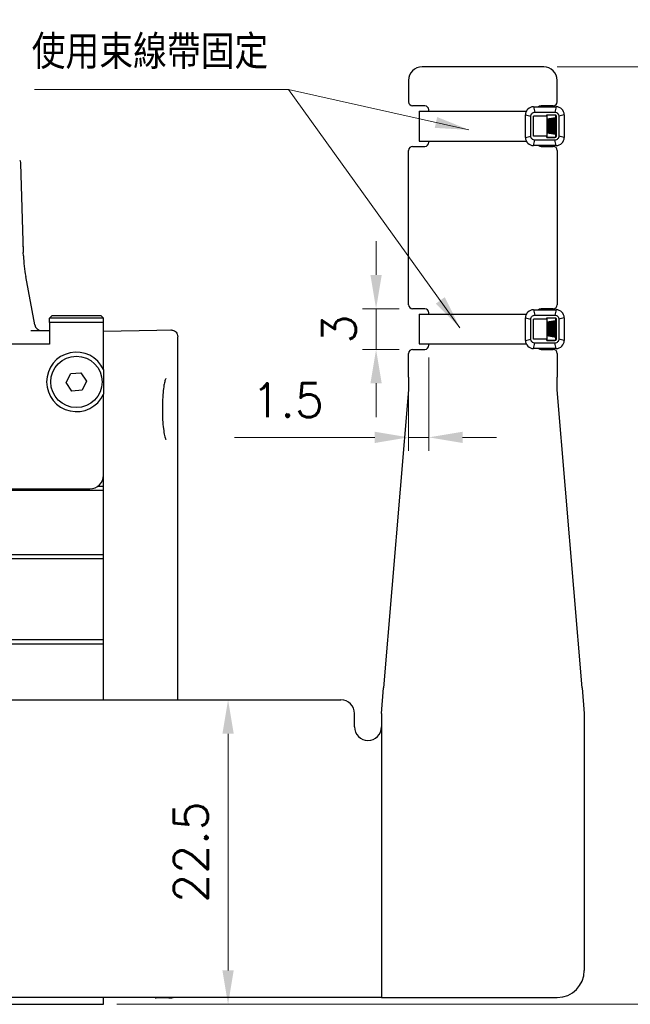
# Model space of a CAD drawing. Header units: millimetres. Extents: x 399 to 6076, y -1991 to 1602.
# Tile 106 of 256: x 5295 to 5340, y -820 to -747. Entities that reach past the tile are written whole.
import ezdxf

# ---------------------------------------------------------------- set-up
doc = ezdxf.new("R2010")
doc.units = ezdxf.units.MM
for name, color, linetype, lineweight in [('AM_0', 7, 'Continuous', 50), ('AM_5', 3, 'Continuous', 25), ('可見 (ISO)', 7, 'Continuous', 25)]:
    doc.layers.add(name, color=color, linetype=linetype, lineweight=lineweight)
doc.styles.add('尺寸標註', font='romans.shx', dxfattribs={"bigfont": 'CHINESET.SHX'})
doc.dimstyles.new('CNS1', dxfattribs={"dimtxt": 2.5, "dimasz": 2.5, "dimexe": 1, "dimexo": 1, "dimgap": 1.5, "dimtad": 1, "dimtoh": 1, "dimdec": 1, "dimdsep": 46, "dimtxsty": '尺寸標註', "dimcen": 0, "dimclrd": 2, "dimclre": 2, "dimclrt": 1, "dimadec": 0, "dimazin": 2, "dimtp": 0.1, "dimtm": 0.1, "dimtfac": 0.71, "dimtdec": 1, "dimtmove": 0, "dimatfit": 0, "dimfxl": 0, "dimlwd": 13, "dimlwe": 13, "dimarcsym": 0})
doc.dimstyles.new('CNS1$0', dxfattribs={"dimtxt": 2.5, "dimasz": 2.5, "dimexe": 1, "dimexo": 1, "dimgap": 1.5, "dimtad": 1, "dimtoh": 1, "dimdec": 1, "dimdsep": 46, "dimtxsty": '尺寸標註', "dimcen": 0, "dimclrd": 2, "dimclre": 2, "dimclrt": 1, "dimadec": 0, "dimazin": 2, "dimtp": 0.1, "dimtm": 0.1, "dimtfac": 0.71, "dimtdec": 1, "dimtmove": 0, "dimatfit": 0, "dimfxl": 0, "dimlwd": 13, "dimlwe": 13, "dimarcsym": 0})

# ---------------------------------------------------------------- blocks, each defined once
blk = doc.blocks.new('*D454')
at = {"layer": 'AM_5', "color": 2, "lineweight": 13}
for p, q in [((5334.71, -750.958), (5346.71, -750.958)), ((5345.71, -753.458), (5345.71, -817.742)), ((5302.14, -820.242), (5346.71, -820.242))]:
    blk.add_line(p, q, dxfattribs=at)
at = {"layer": 'AM_5', "color": 2}
for points in [[(5345.293, -753.458), (5346.127, -753.458), (5345.71, -750.958)], [(5345.293, -817.742), (5346.127, -817.742), (5345.71, -820.242)]]:
    blk.add_solid(points, dxfattribs=at)
at = {"layer": 'Defpoints', "color": 0}
for p in [(5333.71, -750.958), (5301.14, -820.242), (5345.71, -820.242)]:
    blk.add_point(p, dxfattribs=at)
at = {"layer": 'AM_5', "color": 1, "insert": (5342.96, -785.6), "char_height": 2.5, "attachment_point": 5, "rotation": 90, "style": '尺寸標註'}
blk.add_mtext('69.3', dxfattribs=at)
blk = doc.blocks.new('*D455')
at = {"layer": 'AM_5', "color": 2, "lineweight": 13}
for p, q in [((5307.64, -797.742), (5311.359, -797.742)), ((5310.359, -817.742), (5310.359, -800.242)), ((5302.14, -820.242), (5311.359, -820.242))]:
    blk.add_line(p, q, dxfattribs=at)
at = {"layer": 'AM_5', "color": 2}
for points in [[(5309.943, -800.242), (5310.776, -800.242), (5310.359, -797.742)], [(5309.943, -817.742), (5310.776, -817.742), (5310.359, -820.242)]]:
    blk.add_solid(points, dxfattribs=at)
at = {"layer": 'Defpoints', "color": 0}
for p in [(5306.64, -797.742), (5310.359, -797.742), (5301.14, -820.242)]:
    blk.add_point(p, dxfattribs=at)
at = {"layer": 'AM_5', "color": 1, "insert": (5307.609, -808.992), "char_height": 2.5, "attachment_point": 5, "rotation": 90, "style": '尺寸標註'}
blk.add_mtext('22.5', dxfattribs=at)
blk = doc.blocks.new('*D465')
at = {"layer": 'AM_5', "color": 2, "lineweight": 13}
for p, q in [((5321.309, -766.339), (5321.309, -763.839)), ((5323.01, -768.839), (5320.309, -768.839)), ((5321.309, -768.839), (5321.309, -771.839)), ((5323.01, -771.839), (5320.309, -771.839)), ((5321.309, -774.339), (5321.309, -776.839))]:
    blk.add_line(p, q, dxfattribs=at)
at = {"layer": 'AM_5', "color": 2}
for points in [[(5320.892, -766.339), (5321.725, -766.339), (5321.309, -768.839)], [(5320.892, -774.339), (5321.725, -774.339), (5321.309, -771.839)]]:
    blk.add_solid(points, dxfattribs=at)
at = {"layer": 'Defpoints', "color": 0}
for p in [(5324.01, -768.839), (5321.309, -771.839), (5324.01, -771.839)]:
    blk.add_point(p, dxfattribs=at)
at = {"layer": 'AM_5', "color": 1, "insert": (5318.559, -770.339), "char_height": 2.5, "attachment_point": 5, "rotation": 90, "style": '尺寸標註'}
blk.add_mtext('3', dxfattribs=at)
blk = doc.blocks.new('*D466')
at = {"layer": 'AM_5', "color": 2, "lineweight": 13}
for p, q in [((5325.21, -772.441), (5325.21, -779.342)), ((5323.71, -773.55), (5323.71, -779.342)), ((5321.21, -778.342), (5310.829, -778.342)), ((5325.21, -778.342), (5323.71, -778.342)), ((5327.71, -778.342), (5330.21, -778.342))]:
    blk.add_line(p, q, dxfattribs=at)
at = {"layer": 'AM_5', "color": 2}
for points in [[(5321.21, -777.925), (5321.21, -778.759), (5323.71, -778.342)], [(5327.71, -777.925), (5327.71, -778.759), (5325.21, -778.342)]]:
    blk.add_solid(points, dxfattribs=at)
at = {"layer": 'Defpoints', "color": 0}
for p in [(5325.21, -771.441), (5323.71, -772.55), (5325.21, -778.342)]:
    blk.add_point(p, dxfattribs=at)
at = {"layer": 'AM_5', "color": 1, "insert": (5314.769, -775.592), "char_height": 2.5, "attachment_point": 5, "style": '尺寸標註'}
blk.add_mtext('1.5', dxfattribs=at)

msp = doc.modelspace()

# ---------------------------------------------------------------- hatches: boundary and pattern name
h = msp.add_hatch()
h.set_pattern_fill('ANSI34', color=256, scale=0.01, angle=45)
h.set_pattern_definition([(90, (3699.02408, 157.96775), (-0.1905, 5e-17), []), (90, (3699.05583, 157.9995), (-0.1905, 5e-17), []), (90, (3699.08758, 158.03125), (-0.1905, 5e-17), []), (90, (3699.11933, 158.063), (-0.1905, 5e-17), [])])
h.paths.add_polyline_path([(5333.928, -754.837), (5334.598, -754.737), (5334.598, -755.949), (5333.928, -755.849)])
h = msp.add_hatch()
h.set_pattern_fill('ANSI34', color=256, scale=0.01, angle=45)
h.set_pattern_definition([(90, (3699.02408, 142.96775), (-0.1905, 5e-17), []), (90, (3699.05583, 142.9995), (-0.1905, 5e-17), []), (90, (3699.08758, 143.03125), (-0.1905, 5e-17), []), (90, (3699.11933, 143.063), (-0.1905, 5e-17), [])])
h.paths.add_polyline_path([(5333.928, -769.837), (5334.598, -769.737), (5334.598, -770.949), (5333.928, -770.849)])

# ---------------------------------------------------------------- linework, layer by layer
for p, q in [((5324.49, -754.237), (5324.49, -756.441)), ((5332.357, -756.178), (5332.357, -754.507)), ((5332.357, -754.507), (5332.757, -754.607)), ((5332.957, -753.907), (5334.628, -753.907)), ((5332.957, -753.907), (5333.057, -754.307)), ((5333.928, -754.607), (5332.957, -754.607)), ((5333.928, -754.607), (5333.928, -754.507)), ((5334.628, -753.907), (5334.528, -754.307)), ((5335.228, -754.507), (5334.828, -754.607)), ((5335.228, -754.507), (5335.228, -756.178)), ((5334.598, -754.737), (5333.928, -754.837)), ((5334.598, -755.949), (5333.928, -755.849)), ((5324.49, -756.441), (5332.417, -756.441)), ((5332.357, -756.178), (5332.757, -756.078)), ((5333.928, -756.078), (5332.957, -756.078)), ((5332.957, -756.778), (5333.057, -756.378)), ((5334.628, -756.778), (5332.957, -756.778)), ((5333.928, -756.178), (5333.928, -756.078)), ((5333.928, -756.178), (5334.528, -756.178)), ((5334.628, -756.778), (5334.528, -756.378)), ((5335.228, -756.178), (5334.828, -756.078)), ((5332.957, -768.907), (5334.628, -768.907)), ((5332.957, -768.907), (5333.057, -769.307)), ((5334.628, -768.907), (5334.528, -769.307)), ((5324.49, -769.237), (5324.49, -771.441)), ((5332.357, -771.178), (5332.357, -769.507)), ((5332.357, -769.507), (5332.757, -769.607)), ((5333.928, -769.607), (5332.957, -769.607)), ((5333.928, -769.607), (5333.928, -769.507)), ((5334.598, -769.737), (5333.928, -769.837)), ((5335.228, -769.507), (5334.828, -769.607)), ((5335.228, -769.507), (5335.228, -771.178)), ((5332.357, -771.178), (5332.757, -771.078)), ((5333.928, -771.078), (5332.957, -771.078)), ((5334.598, -770.949), (5333.928, -770.849)), ((5333.928, -771.178), (5333.928, -771.078)), ((5333.928, -771.178), (5334.528, -771.178)), ((5335.228, -771.178), (5334.828, -771.078)), ((5324.49, -771.441), (5332.417, -771.441)), ((5332.957, -771.778), (5333.057, -771.378)), ((5334.628, -771.778), (5332.957, -771.778)), ((5334.628, -771.778), (5334.528, -771.378))]:
    msp.add_line(p, q)
for points in [[(5324.49, -754.237), (5332.421, -754.237)], [(5332.957, -756.078), (5332.957, -754.607)], [(5324.49, -769.237), (5332.421, -769.237)], [(5332.957, -771.078), (5332.957, -769.607)]]:
    msp.add_lwpolyline(points)
for points in [[(5334.828, -754.607), (5334.828, -756.078, -0.414214), (5334.528, -756.378), (5333.057, -756.378, -0.414214), (5332.757, -756.078), (5332.757, -754.607, -0.414214), (5333.057, -754.307), (5334.528, -754.307, -0.414214)], [(5334.828, -769.607), (5334.828, -771.078, -0.414214), (5334.528, -771.378), (5333.057, -771.378, -0.414214), (5332.757, -771.078), (5332.757, -769.607, -0.414214), (5333.057, -769.307), (5334.528, -769.307, -0.414214)]]:
    msp.add_lwpolyline(points, format="xyb", close=True)
for points in [[(5333.928, -754.507), (5334.528, -754.507, -0.414214), (5334.628, -754.607), (5334.628, -756.078, -0.414214), (5334.528, -756.178)], [(5333.928, -769.507), (5334.528, -769.507, -0.414214), (5334.628, -769.607), (5334.628, -771.078, -0.414214), (5334.528, -771.178)]]:
    msp.add_lwpolyline(points, format="xyb")
for points in [[(5333.928, -754.537), (5333.928, -756.149), (5334.598, -756.149), (5334.598, -754.537)], [(5333.928, -769.537), (5333.928, -771.149), (5334.598, -771.149), (5334.598, -769.537)]]:
    msp.add_lwpolyline(points, close=True)
for centre, start, end in [((5332.957, -754.507), 90, 180), ((5334.628, -754.507), 0, 90), ((5332.957, -756.178), 180, 270), ((5334.628, -756.178), 270, 0), ((5332.957, -769.507), 90, 180), ((5334.628, -769.507), 0, 90), ((5332.957, -771.178), 180, 270), ((5334.628, -771.178), 270, 0)]:
    msp.add_arc(centre, 0.6, start, end)
at = {"layer": '可見 (ISO)'}
for p, q in [((5333.71, -750.958), (5324.71, -750.958)), ((5323.71, -751.958), (5323.71, -753.539)), ((5334.71, -753.539), (5334.71, -751.958)), ((5324.91, -753.839), (5324.01, -753.839)), ((5334.41, -753.839), (5333.51, -753.839)), ((5325.21, -754.237), (5325.21, -754.139)), ((5325.21, -756.539), (5325.21, -756.441)), ((5323.71, -768.539), (5323.71, -757.139)), ((5324.01, -756.839), (5324.91, -756.839)), ((5333.51, -756.839), (5334.41, -756.839)), ((5334.71, -757.139), (5334.71, -768.539)), ((5295.006, -758.089), (5295.212, -764.667)), ((5295.199, -764.227), (5295.212, -764.667)), ((5295.22, -764.92), (5295.212, -764.667)), ((5296.063, -770.034), (5295.389, -766.46)), ((5324.91, -768.839), (5324.01, -768.839)), ((5325.21, -769.237), (5325.21, -769.139)), ((5334.41, -768.839), (5333.51, -768.839)), ((5297.34, -769.342), (5297.14, -769.542)), ((5301.14, -769.542), (5297.14, -769.542)), ((5297.14, -769.842), (5297.14, -769.542)), ((5297.14, -769.842), (5297.14, -771.442)), ((5301.14, -769.842), (5297.14, -769.842)), ((5297.34, -769.342), (5300.94, -769.342)), ((5300.94, -769.342), (5301.14, -769.542)), ((5301.14, -769.842), (5301.14, -769.542)), ((5301.14, -771.442), (5301.14, -769.842)), ((5295.768, -770.442), (5297.14, -770.442)), ((5301.14, -770.492), (5305.083, -770.423)), ((5305.083, -770.423), (5306.131, -770.405)), ((5306.64, -797.742), (5306.64, -770.905)), ((5297.14, -771.442), (5233.14, -771.442)), ((5301.14, -773.325), (5301.14, -771.442)), ((5324.01, -771.839), (5324.91, -771.839)), ((5325.21, -771.539), (5325.21, -771.441)), ((5333.51, -771.839), (5334.41, -771.839)), ((5323.71, -772.961), (5323.71, -772.139)), ((5334.71, -772.139), (5334.71, -772.961)), ((5323.71, -773.9), (5323.71, -772.961)), ((5334.71, -772.961), (5334.71, -773.9)), ((5298.391, -774.295), (5298.719, -773.62)), ((5298.719, -773.62), (5299.468, -773.567)), ((5299.468, -773.567), (5299.889, -774.188)), ((5299.889, -774.188), (5299.561, -774.863)), ((5323.71, -773.9), (5323.71, -774.839)), ((5334.71, -774.839), (5334.71, -773.9)), ((5298.812, -774.917), (5298.391, -774.295)), ((5299.561, -774.863), (5298.812, -774.917)), ((5323.71, -774.839), (5321.867, -796.861)), ((5336.553, -796.861), (5334.71, -774.839)), ((5301.14, -781.142), (5301.14, -775.158)), ((5301.14, -786.992), (5301.14, -777.542)), ((5301.14, -782.242), (5301.14, -781.142)), ((5229.14, -782.242), (5301.14, -782.242)), ((5230.14, -782.142), (5300.14, -782.142)), ((5296.14, -782.142), (5296.14, -782.242)), ((5300.74, -781.942), (5301.14, -781.942)), ((5229.14, -786.992), (5301.14, -786.992)), ((5229.14, -787.292), (5301.14, -787.292)), ((5301.14, -787.292), (5301.14, -786.992)), ((5301.14, -793.292), (5301.14, -787.292)), ((5229.14, -793.292), (5301.14, -793.292)), ((5229.14, -793.592), (5301.14, -793.592)), ((5301.14, -793.592), (5301.14, -793.292)), ((5301.14, -797.742), (5301.14, -793.592)), ((5321.71, -798.739), (5321.867, -796.861)), ((5336.553, -796.861), (5336.71, -798.739)), ((5246.64, -797.742), (5318.71, -797.742)), ((5319.71, -799.742), (5319.71, -798.742)), ((5321.71, -798.739), (5321.71, -819.742)), ((5336.71, -798.739), (5336.71, -817.742)), ((5321.71, -799.742), (5321.71, -819.742)), ((5321.71, -819.742), (5281.12, -819.742)), ((5301.14, -820.242), (5301.14, -819.742)), ((5304.966, -819.759), (5304.004, -819.742)), ((5321.71, -819.742), (5334.71, -819.742)), ((5229.14, -820.242), (5301.14, -820.242))]:
    msp.add_line(p, q, dxfattribs=at)
msp.add_circle((5299.14, -774.242), 1.9, dxfattribs=at)
for centre, radius, start, end in [((5324.71, -751.958), 1, 90, 180), ((5333.71, -751.958), 1, 0, 90), ((5324.01, -753.539), 0.3, 180, 270), ((5324.91, -754.139), 0.3, 0, 90), ((5333.51, -754.139), 0.3, 90, 129.5522), ((5334.41, -753.539), 0.3, 270, 0), ((5324.91, -756.539), 0.3, 270, 0), ((5333.51, -756.539), 0.3, 232.97349, 270), ((5324.01, -757.139), 0.3, 90, 180), ((5334.41, -757.139), 0.3, 0, 90), ((5324.01, -768.539), 0.3, 180, 270), ((5324.91, -769.139), 0.3, 0, 90), ((5333.51, -769.139), 0.3, 90, 129.5522), ((5334.41, -768.539), 0.3, 270, 0), ((5296.554, -769.942), 0.5, 190.68287, 270), ((5299.14, -774.242), 2.2, 24.61998, 335.38002), ((5324.01, -772.139), 0.3, 90, 180), ((5324.91, -771.539), 0.3, 270, 0), ((5333.51, -771.539), 0.3, 232.97349, 270), ((5334.41, -772.139), 0.3, 0, 90), ((5300.14, -781.142), 1, 270, 0), ((5318.71, -798.742), 1, 0, 90), ((5320.71, -799.742), 1, 180, 0), ((5334.71, -817.742), 2, 270, 0)]:
    msp.add_arc(centre, radius, start, end, dxfattribs=at)
for points, knots in [([(5294.943, -757.863), (5294.97, -757.91), (5294.988, -757.962), (5295.001, -758.033), (5295.003, -758.051), (5295.005, -758.073), (5295.005, -758.076), (5295.005, -758.082), (5295.006, -758.084), (5295.006, -758.088), (5295.006, -758.088), (5295.006, -758.089), (5295.006, -758.089), (5295.006, -758.089), (5295.006, -758.089), (5295.006, -758.089)], [0, 0, 0, 0, 0.01618775, 0.01618775, 0.02162895, 0.02162895, 0.02264745, 0.02264745, 0.0234113, 0.0234113, 0.02355452, 0.02355452, 0.02360446, 0.02360446, 0.02362944, 0.02362944, 0.02362944, 0.02362944]), ([(5306.131, -770.405), (5306.151, -770.404), (5306.171, -770.405), (5306.209, -770.409), (5306.229, -770.412), (5306.299, -770.428), (5306.349, -770.447), (5306.44, -770.501), (5306.482, -770.536), (5306.551, -770.615), (5306.58, -770.661), (5306.626, -770.771), (5306.64, -770.838), (5306.64, -770.905)], [0, 0, 0, 0, 0.00589456, 0.00589456, 0.01170783, 0.01170783, 0.02752417, 0.02752417, 0.04334051, 0.04334051, 0.05915685, 0.05915685, 0.07907165, 0.07907165, 0.07907165, 0.07907165]), ([(5305.751, -773.996), (5305.751, -773.996), (5305.751, -773.996), (5305.75, -773.998), (5305.742, -774.01), (5305.72, -774.059), (5305.704, -774.104), (5305.664, -774.247), (5305.64, -774.361), (5305.592, -774.649), (5305.569, -774.834), (5305.53, -775.253), (5305.515, -775.494), (5305.503, -775.862), (5305.5, -775.986), (5305.498, -776.173), (5305.498, -776.236), (5305.499, -776.488), (5305.504, -776.678), (5305.522, -777.104), (5305.539, -777.34), (5305.581, -777.757), (5305.608, -777.943), (5305.664, -778.242), (5305.696, -778.36), (5305.734, -778.458), (5305.745, -778.479), (5305.75, -778.487), (5305.751, -778.487), (5305.751, -778.487)], [0.0432454, 0.0432454, 0.0432454, 0.0432454, 0.0455676, 0.0455676, 0.0731024, 0.0731024, 0.1141206, 0.1141206, 0.1751792, 0.1751792, 0.2462851, 0.2462851, 0.3221799, 0.3221799, 0.3594796, 0.3594796, 0.3782903, 0.3782903, 0.4350866, 0.4350866, 0.5110755, 0.5110755, 0.5864217, 0.5864217, 0.6609209, 0.6609209, 0.6939612, 0.6939612, 0.7016983, 0.7016983, 0.7016983, 0.7016983]), ([(5304.966, -819.759), (5304.991, -819.759), (5305.015, -819.758), (5305.061, -819.752), (5305.082, -819.747), (5305.102, -819.742)], [0.00000019, 0.00000019, 0.00000019, 0.00000019, 0.00744959, 0.00744959, 0.0139635, 0.0139635, 0.0139635, 0.0139635]), ([(5306.329, -819.742), (5306.294, -819.756), (5306.258, -819.766), (5306.192, -819.777), (5306.161, -819.779), (5306.131, -819.779)], [0.05893631, 0.05893631, 0.05893631, 0.05893631, 0.07010255, 0.07010255, 0.07913314, 0.07913314, 0.07913314, 0.07913314])]:
    msp.add_open_spline(points, degree=3, knots=knots, dxfattribs=at)
for points in [[(5295.22, -764.92), (5295.236, -765.429), (5295.291, -765.942), (5295.389, -766.46)], [(5306.131, -819.779), (5306.131, -819.779), (5305.738, -819.772), (5304.966, -819.759)]]:
    msp.add_open_spline(points, degree=3, dxfattribs=at)
msp.add_rational_spline([(5301.14, -773.325), (5301.14, -774.242), (5301.14, -775.158)], [1.2380952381, 1.3619047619, 1.2380952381], degree=2, dxfattribs=at)

# ---------------------------------------------------------------- texts
at = {"layer": 'AM_0', "color": 1, "insert": (5313.332, -751.126), "char_height": 2.5, "attachment_point": 9, "style": '尺寸標註'}
msp.add_mtext('使用束線帶固定', dxfattribs=at)

# ---------------------------------------------------------------- dimensions: what is measured, and where the dimension line sits
at = {"layer": 'AM_5'}
for base, p1, p2, picture, middle in [((5345.71, -820.242), (5333.71, -750.958), (5301.14, -820.242), '*D454', (5342.96, -785.6)), ((5310.359, -797.742), (5301.14, -820.242), (5306.64, -797.742), '*D455', (5307.609, -808.992))]:
    dim = msp.add_linear_dim(base=base, p1=p1, p2=p2, angle=90, dimstyle='CNS1$0', override={"dimpost": '', "dimfxl": 4, "dimarcsym": 1}, dxfattribs=at)
    dim.commit()
    dim.dimension.update_dxf_attribs({"geometry": picture, "text_midpoint": middle})
dim = msp.add_linear_dim(base=(5321.309, -771.839), p1=(5324.01, -768.839), p2=(5324.01, -771.839), angle=90, dimstyle='CNS1$0', override={"dimfxl": 4, "dimarcsym": 1}, dxfattribs=at)
dim.commit()
dim.dimension.update_dxf_attribs({"geometry": '*D465', "text_midpoint": (5321.309, -770.339), "dimtype": 160})
dim = msp.add_linear_dim(base=(5325.21, -778.342), p1=(5323.71, -772.55), p2=(5325.21, -771.441), dimstyle='CNS1$0', override={"dimfxl": 4, "dimarcsym": 1}, dxfattribs=at)
dim.commit()
dim.dimension.update_dxf_attribs({"geometry": '*D466', "text_midpoint": (5314.769, -778.342), "dimtype": 160})

# ---------------------------------------------------------------- leaders
at = {"layer": 'AM_0', "annotation_type": 0, "has_hookline": 1, "hookline_direction": 1, "text_width": 17.292}
msp.add_leader([(5328.178, -755.615), (5314.832, -752.626)], dimstyle='CNS1', dxfattribs=at)
at = {"layer": 'AM_0'}
msp.add_leader([(5327.515, -770.251), (5314.832, -752.626)], dimstyle='CNS1', override={"dimgap": 1.5, "dimtad": 0, "dimfxl": 4, "dimarcsym": 1}, dxfattribs=at)

doc.saveas('drawing.dxf')
